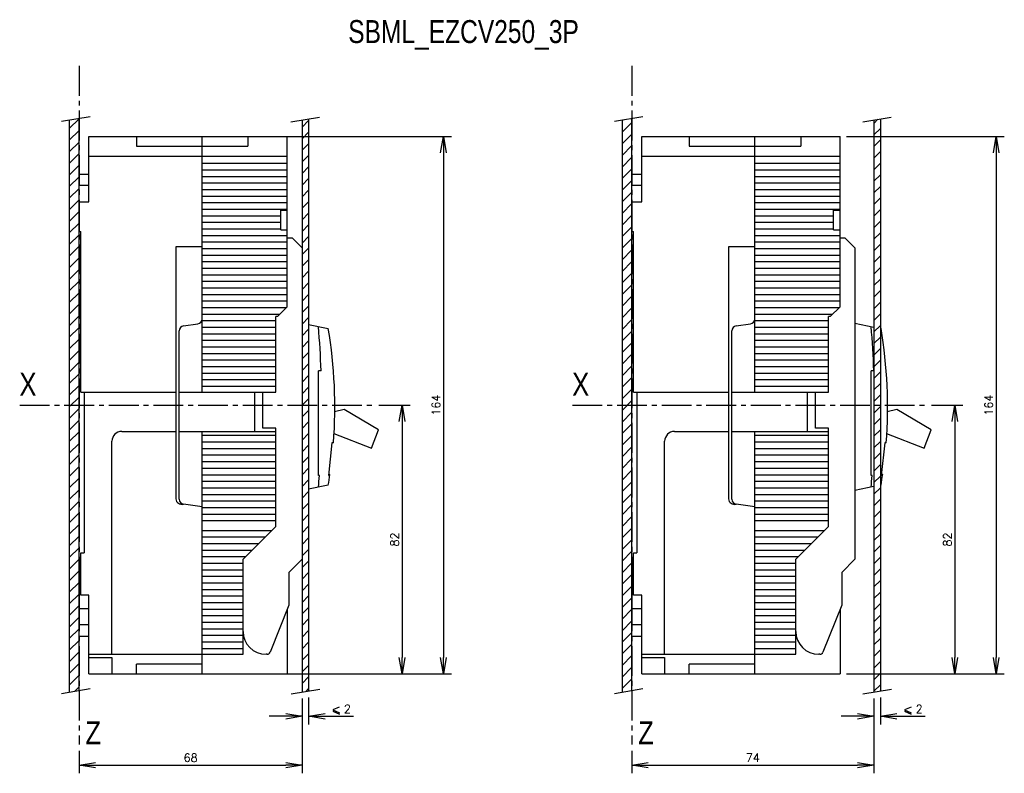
# Model space of a CAD drawing. Extents: x -741 to 1164, y -3289 to 616.
# Tile 60 of 65: x -17 to 284, y 383 to 613. Entities that reach past the tile are written whole.
import ezdxf

# ---------------------------------------------------------------- set-up
doc = ezdxf.new("R2010")
doc.units = 0
doc.header["$LTSCALE"] = 1.21
doc.header["$MEASUREMENT"] = 0
doc.linetypes.add('AXES2', pattern=[1.125, 0.75, -0.125, 0.125, -0.125])
doc.layers.get('0').update_dxf_attribs({"linetype": 'CONTINUOUS'})
doc.layers.get('Defpoints').update_dxf_attribs({"linetype": 'CONTINUOUS'})
doc.layers.add('AXE', color=80, linetype='AXES2')
doc.layers.add('COTATION1', color=50, linetype='CONTINUOUS')
doc.styles.add('ROMANS', font='romans.shx')
doc.styles.get("Standard").update_dxf_attribs({"font": 'txt', "width": 0.8})
doc.dimstyles.new('SC_DEFAUT', dxfattribs={"dimscale": 0, "dimtxt": 2.5, "dimasz": 5, "dimexe": 2.5, "dimexo": 2, "dimgap": 1, "dimtad": 1, "dimdec": 4, "dimzin": 12, "dimdsep": 46, "dimtxsty": 'ROMANS', "dimblk1": 'OPEN', "dimblk2": 'OPEN', "dimsah": 1, "dimcen": 0, "dimadec": 0, "dimazin": 0, "dimtfac": 1, "dimtdec": 4, "dimtofl": 0, "dimtmove": 0, "dimatfit": 3, "dimldrblk": 'OPEN', "dimfxl": 0, "dimtolj": 1, "dimtzin": 12, "dimarcsym": 0})

# ---------------------------------------------------------------- blocks, each defined once
blk = doc.blocks.new('_OPEN')
at = {"color": 0, "linetype": 'ByBlock'}
for p, q in [((-1, 0.167), (0, 0)), ((0, 0), (-1, -0.167)), ((0, 0), (-1, 0))]:
    blk.add_line(p, q, dxfattribs=at)
blk = doc.blocks.new('*D210')
at = {"layer": 'COTATION1', "color": 0, "lineweight": -2}
for p, q in [((65.06, 577.55), (115.16, 577.55)), ((112.66, 572.55), (112.66, 418.55)), ((65.06, 413.55), (115.16, 413.55))]:
    blk.add_line(p, q, dxfattribs=at)
at = {"layer": 'Defpoints', "color": 0}
for p in [(63.06, 577.55), (63.06, 413.55), (112.66, 413.55)]:
    blk.add_point(p, dxfattribs=at)
at = {"layer": 'COTATION1', "color": 0, "lineweight": -2, "xscale": 5, "yscale": 5, "zscale": 5}
for p, rotation in [((112.66, 577.55), 90), ((112.66, 413.55), 270)]:
    blk.add_blockref('_OPEN', p, dxfattribs=dict(at, rotation=rotation))
at = {"layer": 'COTATION1', "color": 0, "insert": (110.41, 495.55), "char_height": 2.5, "attachment_point": 5, "rotation": 90, "style": 'ROMANS'}
blk.add_mtext('\\A1;164', dxfattribs=at)
blk = doc.blocks.new('*D211')
at = {"layer": 'COTATION1', "color": 0, "lineweight": -2}
for p, q in [((93, 495.55), (102.56, 495.55)), ((100.06, 490.55), (100.06, 418.55)), ((65.06, 413.55), (102.56, 413.55))]:
    blk.add_line(p, q, dxfattribs=at)
at = {"layer": 'Defpoints', "color": 0}
for p in [(91, 495.55), (63.06, 413.55), (100.06, 413.55)]:
    blk.add_point(p, dxfattribs=at)
at = {"layer": 'COTATION1', "color": 0, "lineweight": -2, "xscale": 5, "yscale": 5, "zscale": 5}
for p, rotation in [((100.06, 495.55), 90), ((100.06, 413.55), 270)]:
    blk.add_blockref('_OPEN', p, dxfattribs=dict(at, rotation=rotation))
at = {"layer": 'COTATION1', "color": 0, "insert": (97.81, 454.55), "char_height": 2.5, "attachment_point": 5, "rotation": 90, "style": 'ROMANS'}
blk.add_mtext('\\A1;82', dxfattribs=at)
blk = doc.blocks.new('*D212')
at = {"layer": 'COTATION1', "color": 0, "lineweight": -2}
for p, q in [((69.56, 406.03), (69.56, 398.15)), ((71.56, 406.36), (71.56, 398.15)), ((64.56, 400.65), (59.56, 400.65)), ((76.56, 400.65), (85.23, 400.65))]:
    blk.add_line(p, q, dxfattribs=at)
at = {"layer": 'Defpoints', "color": 0}
for p in [(69.56, 408.03), (71.56, 408.36), (71.56, 400.65)]:
    blk.add_point(p, dxfattribs=at)
at = {"layer": 'COTATION1', "color": 0, "lineweight": -2, "xscale": 5, "yscale": 5, "zscale": 5}
blk.add_blockref('_OPEN', (69.56, 400.65), dxfattribs=at)
at = {"layer": 'COTATION1', "color": 0, "lineweight": -2, "xscale": 5, "yscale": 5, "zscale": 5, "rotation": 180}
blk.add_blockref('_OPEN', (71.56, 400.65), dxfattribs=at)
at = {"layer": 'COTATION1', "color": 0, "insert": (83.39, 402.9), "char_height": 2.5, "attachment_point": 5, "style": 'ROMANS'}
blk.add_mtext('\\A1;2', dxfattribs=at)
blk = doc.blocks.new('A$C3AFF345E')
at = {"layer": 'COTATION1'}
for p, q in [((-4.32, 2.82), (-6.31, 1.99)), ((-6.31, 1.99), (-4.3, 1.07)), ((-6.31, 1.54), (-4.3, 0.62))]:
    blk.add_line(p, q, dxfattribs=at)
blk = doc.blocks.new('*D213')
at = {"layer": 'COTATION1', "color": 0, "lineweight": -2}
for p, q in [((69.56, 406.03), (69.56, 383.26)), ((1.56, 390.08), (1.56, 383.26)), ((6.56, 385.76), (64.56, 385.76))]:
    blk.add_line(p, q, dxfattribs=at)
at = {"layer": 'Defpoints', "color": 0}
for p in [(69.56, 408.03), (1.56, 392.08), (69.56, 385.76)]:
    blk.add_point(p, dxfattribs=at)
at = {"layer": 'COTATION1', "color": 0, "lineweight": -2, "xscale": 5, "yscale": 5, "zscale": 5, "rotation": 180}
blk.add_blockref('_OPEN', (1.56, 385.76), dxfattribs=at)
at = {"layer": 'COTATION1', "color": 0, "lineweight": -2, "xscale": 5, "yscale": 5, "zscale": 5}
blk.add_blockref('_OPEN', (69.56, 385.76), dxfattribs=at)
at = {"layer": 'COTATION1', "color": 0, "insert": (35.56, 388.01), "char_height": 2.5, "attachment_point": 5, "style": 'ROMANS'}
blk.add_mtext('\\A1;68', dxfattribs=at)
blk = doc.blocks.new('A$C5A0148EA')
at = {"layer": 'COTATION1'}
h = blk.add_hatch(dxfattribs=at)
h.set_pattern_fill('ANSI31', color=256, scale=20, style=0)
h.set_pattern_definition([(45, (-37.4402, -495.5506), (-1.767767, 1.767767), [])])
h.paths.add_polyline_path([(3, 87.51), (0, 87.02), (0, 0), (3, 0)])
h.paths.add_polyline_path([(3, 0), (0, 0), (0, -87.52), (3, -87.02)])
for p, q in [((3, -87.02), (3, 87.51)), ((0, 87.02), (0, -87.52))]:
    blk.add_line(p, q)
for p, q in [((-2.34, 86.64), (6.37, 88.07)), ((-2.34, -87.9), (6.37, -86.47))]:
    blk.add_line(p, q, dxfattribs=at)
blk = doc.blocks.new('A$C5A610A1A')
at = {"layer": 'COTATION1'}
h = blk.add_hatch(dxfattribs=at)
h.set_pattern_fill('ANSI31', color=256, scale=20, style=0)
h.set_pattern_definition([(45, (-164.0773, -494.734), (-1.767767, 1.767767), [])])
h.paths.add_polyline_path([(2, 87.36), (0, 87.03), (0, -87.51), (2, -87.18)])
for p, q in [((2, 87.36), (2, -87.18)), ((0, 87.03), (0, -87.51))]:
    blk.add_line(p, q)
for p, q in [((-3.39, 86.47), (5.33, 87.9)), ((-3.33, -88.06), (5.38, -86.63))]:
    blk.add_line(p, q, dxfattribs=at)
blk = doc.blocks.new('*D206')
at = {"layer": 'COTATION1', "color": 0, "lineweight": -2}
for p, q in [((235.66, 577.55), (283.76, 577.55)), ((281.26, 572.55), (281.26, 418.55)), ((235.66, 413.55), (283.76, 413.55))]:
    blk.add_line(p, q, dxfattribs=at)
at = {"layer": 'Defpoints', "color": 0}
for p in [(233.66, 577.55), (233.66, 413.55), (281.26, 413.55)]:
    blk.add_point(p, dxfattribs=at)
at = {"layer": 'COTATION1', "color": 0, "lineweight": -2, "xscale": 5, "yscale": 5, "zscale": 5}
for p, rotation in [((281.26, 577.55), 90), ((281.26, 413.55), 270)]:
    blk.add_blockref('_OPEN', p, dxfattribs=dict(at, rotation=rotation))
at = {"layer": 'COTATION1', "color": 0, "insert": (279.01, 495.55), "char_height": 2.5, "attachment_point": 5, "rotation": 90, "style": 'ROMANS'}
blk.add_mtext('\\A1;164', dxfattribs=at)
blk = doc.blocks.new('*D207')
at = {"layer": 'COTATION1', "color": 0, "lineweight": -2}
for p, q in [((261.6, 495.55), (271.15, 495.55)), ((268.65, 490.55), (268.65, 418.55)), ((235.66, 413.55), (271.15, 413.55))]:
    blk.add_line(p, q, dxfattribs=at)
at = {"layer": 'Defpoints', "color": 0}
for p in [(259.6, 495.55), (233.66, 413.55), (268.65, 413.55)]:
    blk.add_point(p, dxfattribs=at)
at = {"layer": 'COTATION1', "color": 0, "lineweight": -2, "xscale": 5, "yscale": 5, "zscale": 5}
for p, rotation in [((268.65, 495.55), 90), ((268.65, 413.55), 270)]:
    blk.add_blockref('_OPEN', p, dxfattribs=dict(at, rotation=rotation))
at = {"layer": 'COTATION1', "color": 0, "insert": (266.4, 454.55), "char_height": 2.5, "attachment_point": 5, "rotation": 90, "style": 'ROMANS'}
blk.add_mtext('\\A1;82', dxfattribs=at)
blk = doc.blocks.new('*D208')
at = {"layer": 'COTATION1', "color": 0, "lineweight": -2}
for p, q in [((243.96, 406.04), (243.96, 398.15)), ((245.96, 406.37), (245.96, 398.15)), ((238.96, 400.65), (233.96, 400.65)), ((250.96, 400.65), (259.62, 400.65))]:
    blk.add_line(p, q, dxfattribs=at)
at = {"layer": 'Defpoints', "color": 0}
for p in [(243.96, 408.04), (245.96, 408.37), (245.96, 400.65)]:
    blk.add_point(p, dxfattribs=at)
at = {"layer": 'COTATION1', "color": 0, "lineweight": -2, "xscale": 5, "yscale": 5, "zscale": 5}
blk.add_blockref('_OPEN', (243.96, 400.65), dxfattribs=at)
at = {"layer": 'COTATION1', "color": 0, "lineweight": -2, "xscale": 5, "yscale": 5, "zscale": 5, "rotation": 180}
blk.add_blockref('_OPEN', (245.96, 400.65), dxfattribs=at)
at = {"layer": 'COTATION1', "color": 0, "insert": (257.79, 402.9), "char_height": 2.5, "attachment_point": 5, "style": 'ROMANS'}
blk.add_mtext('\\A1;2', dxfattribs=at)
blk = doc.blocks.new('*D209')
at = {"layer": 'COTATION1', "color": 0, "lineweight": -2}
for p, q in [((243.96, 406.04), (243.96, 383.26)), ((170.16, 390.08), (170.16, 383.26)), ((175.16, 385.76), (238.96, 385.76))]:
    blk.add_line(p, q, dxfattribs=at)
at = {"layer": 'Defpoints', "color": 0}
for p in [(243.96, 408.04), (170.16, 392.08), (243.96, 385.76)]:
    blk.add_point(p, dxfattribs=at)
at = {"layer": 'COTATION1', "color": 0, "lineweight": -2, "xscale": 5, "yscale": 5, "zscale": 5, "rotation": 180}
blk.add_blockref('_OPEN', (170.16, 385.76), dxfattribs=at)
at = {"layer": 'COTATION1', "color": 0, "lineweight": -2, "xscale": 5, "yscale": 5, "zscale": 5}
blk.add_blockref('_OPEN', (243.96, 385.76), dxfattribs=at)
at = {"layer": 'COTATION1', "color": 0, "insert": (207.06, 388.01), "char_height": 2.5, "attachment_point": 5, "style": 'ROMANS'}
blk.add_mtext('\\A1;74', dxfattribs=at)

msp = doc.modelspace()

# ---------------------------------------------------------------- linework, layer by layer
for p, q in [((4.55927, 577.55056), (65.05927, 577.55056)), ((4.55927, 557.55056), (4.55927, 577.55056)), ((19.05927, 577.55056), (19.05927, 574.55056)), ((39.05927, 499.55056), (39.05927, 577.55056)), ((53.05927, 577.55056), (53.05927, 574.55056)), ((65.05927, 555.05056), (65.05927, 577.55056)), ((173.15707, 577.55056), (233.65707, 577.55056)), ((173.15707, 557.55056), (173.15707, 577.55056)), ((187.65707, 577.55056), (187.65707, 574.55056)), ((207.65707, 499.55056), (207.65707, 577.55056)), ((221.65707, 577.55056), (221.65707, 574.55056)), ((233.65707, 555.05056), (233.65707, 577.55056)), ((19.05927, 574.55056), (53.05927, 574.55056)), ((187.65707, 574.55056), (221.65707, 574.55056)), ((4.55927, 571.55056), (65.05927, 571.55056)), ((173.15707, 571.55056), (233.65707, 571.55056)), ((65.05927, 569.25056), (39.05927, 569.25056)), ((233.65707, 569.25056), (207.65707, 569.25056)), ((1.55927, 566.05056), (1.55927, 562.55056)), ((1.55927, 566.05056), (4.55927, 566.05056)), ((65.05927, 567.25056), (39.05927, 567.25056)), ((65.05927, 565.25056), (39.05927, 565.25056)), ((170.15707, 566.05056), (170.15707, 562.55056)), ((170.15707, 566.05056), (173.15707, 566.05056)), ((233.65707, 567.25056), (207.65707, 567.25056)), ((233.65707, 565.25056), (207.65707, 565.25056)), ((4.55927, 562.55056), (1.55927, 562.55056)), ((65.05927, 563.25056), (39.05927, 563.25056)), ((173.15707, 562.55056), (170.15707, 562.55056)), ((233.65707, 563.25056), (207.65707, 563.25056)), ((65.05927, 561.25056), (39.05927, 561.25056)), ((65.05927, 559.25056), (39.05927, 559.25056)), ((233.65707, 561.25056), (207.65707, 561.25056)), ((233.65707, 559.25056), (207.65707, 559.25056)), ((1.55927, 557.55056), (1.55927, 548.55056)), ((1.55927, 557.55056), (4.55927, 557.55056)), ((65.05927, 557.25056), (39.05927, 557.25056)), ((170.15707, 557.55056), (170.15707, 548.55056)), ((170.15707, 557.55056), (173.15707, 557.55056)), ((233.65707, 557.25056), (207.65707, 557.25056)), ((65.05927, 555.25056), (39.05927, 555.25056)), ((63.05927, 553.25056), (39.05927, 553.25056)), ((63.05927, 555.05056), (65.05927, 555.05056)), ((63.05927, 549.05056), (63.05927, 555.05056)), ((65.05927, 525.55056), (65.05927, 554.92904)), ((233.65707, 555.25056), (207.65707, 555.25056)), ((231.65707, 553.25056), (207.65707, 553.25056)), ((231.65707, 555.05056), (233.65707, 555.05056)), ((231.65707, 549.05056), (231.65707, 555.05056)), ((233.65707, 525.55056), (233.65707, 554.92904)), ((63.05927, 551.25056), (39.05927, 551.25056)), ((231.65707, 551.25056), (207.65707, 551.25056)), ((1.55927, 548.55056), (2.05927, 548.55056)), ((2.05927, 499.55056), (2.05927, 548.55056)), ((63.05927, 549.25056), (39.05927, 549.25056)), ((65.05927, 547.25056), (39.05927, 547.25056)), ((63.05927, 549.05056), (65.05927, 549.05056)), ((170.15707, 548.55056), (170.65707, 548.55056)), ((170.65707, 499.55056), (170.65707, 548.55056)), ((231.65707, 549.25056), (207.65707, 549.25056)), ((233.65707, 547.25056), (207.65707, 547.25056)), ((231.65707, 549.05056), (233.65707, 549.05056)), ((31.05927, 543.89546), (31.05927, 466.95974)), ((39.05927, 543.89546), (31.05927, 543.89546)), ((65.05927, 545.25056), (39.05927, 545.25056)), ((65.05927, 546.55056), (66.55927, 546.55056)), ((66.55927, 546.55056), (69.55927, 543.55056)), ((199.65707, 543.89546), (199.65707, 466.95974)), ((207.65707, 543.89546), (199.65707, 543.89546)), ((233.65707, 545.25056), (207.65707, 545.25056)), ((233.65707, 546.55056), (235.15707, 546.55056)), ((235.15707, 546.55056), (238.15707, 543.55056)), ((65.05927, 543.25056), (39.05927, 543.25056)), ((65.05927, 541.25056), (39.05927, 541.25056)), ((69.55927, 543.55056), (69.55927, 448.55056)), ((233.65707, 543.25056), (207.65707, 543.25056)), ((233.65707, 541.25056), (207.65707, 541.25056)), ((238.15707, 543.55056), (238.15707, 448.55056)), ((65.05927, 539.25056), (39.05927, 539.25056)), ((233.65707, 539.25056), (207.65707, 539.25056)), ((65.05927, 537.25056), (39.05927, 537.25056)), ((65.05927, 535.25056), (39.05927, 535.25056)), ((233.65707, 537.25056), (207.65707, 537.25056)), ((233.65707, 535.25056), (207.65707, 535.25056)), ((65.05927, 533.25056), (39.05927, 533.25056)), ((233.65707, 533.25056), (207.65707, 533.25056)), ((65.05927, 531.25056), (39.05927, 531.25056)), ((65.05927, 529.25056), (39.05927, 529.25056)), ((233.65707, 531.25056), (207.65707, 531.25056)), ((233.65707, 529.25056), (207.65707, 529.25056)), ((65.05927, 527.25056), (39.05927, 527.25056)), ((233.65707, 527.25056), (207.65707, 527.25056)), ((64.75927, 525.25056), (39.05927, 525.25056)), ((62.75927, 523.25056), (39.05927, 523.25056)), ((62.05927, 522.55056), (65.05927, 525.55056)), ((233.35707, 525.25056), (207.65707, 525.25056)), ((231.35707, 523.25056), (207.65707, 523.25056)), ((230.65707, 522.55056), (233.65707, 525.55056)), ((33.34714, 519.73454), (37.7714, 520.36658)), ((61.55927, 521.25056), (39.05927, 521.25056)), ((62.05927, 522.55056), (61.55927, 522.55056)), ((61.55927, 499.55056), (61.55927, 522.55056)), ((71.55927, 520.15056), (77.55927, 518.95056)), ((201.94494, 519.73454), (206.3692, 520.36658)), ((230.15707, 521.25056), (207.65707, 521.25056)), ((230.65707, 522.55056), (230.15707, 522.55056)), ((230.15707, 499.55056), (230.15707, 522.55056)), ((238.15707, 520.55056), (243.95576, 519.39083)), ((32.05927, 466.85151), (32.05927, 518.24962)), ((61.55927, 519.25056), (39.05927, 519.25056)), ((61.55927, 517.25056), (39.05927, 517.25056)), ((200.65707, 466.85151), (200.65707, 518.24962)), ((230.15707, 519.25056), (207.65707, 519.25056)), ((230.15707, 517.25056), (207.65707, 517.25056)), ((245.95576, 518.99083), (246.15707, 518.95056)), ((61.55927, 515.25056), (39.05927, 515.25056)), ((230.15707, 515.25056), (207.65707, 515.25056)), ((61.55927, 513.25056), (39.05927, 513.25056)), ((61.55927, 511.25056), (39.05927, 511.25056)), ((230.15707, 513.25056), (207.65707, 513.25056)), ((230.15707, 511.25056), (207.65707, 511.25056)), ((61.55927, 509.25056), (39.05927, 509.25056)), ((230.15707, 509.25056), (207.65707, 509.25056)), ((61.55927, 507.25056), (39.05927, 507.25056)), ((61.55927, 505.25056), (39.05927, 505.25056)), ((74.55927, 474.05056), (74.55927, 506.05056)), ((75.35795, 506.05056), (74.55927, 506.05056)), ((230.15707, 507.25056), (207.65707, 507.25056)), ((230.15707, 505.25056), (207.65707, 505.25056)), ((243.15707, 474.05056), (243.15707, 506.05056)), ((243.95576, 506.05056), (243.15707, 506.05056)), ((61.55927, 503.25056), (39.05927, 503.25056)), ((230.15707, 503.25056), (207.65707, 503.25056)), ((2.05927, 499.55056), (31.05927, 499.55056)), ((3.05927, 499.55056), (3.05927, 450.55056)), ((32.05927, 499.55056), (61.55927, 499.55056)), ((61.55927, 501.25056), (39.05927, 501.25056)), ((55.05927, 499.55056), (55.05927, 487.55056)), ((57.55927, 488.55056), (57.55927, 499.55056)), ((170.65707, 499.55056), (199.65707, 499.55056)), ((171.65707, 499.55056), (171.65707, 450.55056)), ((200.65707, 499.55056), (230.15707, 499.55056)), ((230.15707, 501.25056), (207.65707, 501.25056)), ((223.65707, 499.55056), (223.65707, 487.55056)), ((226.15707, 488.55056), (226.15707, 499.55056)), ((82.40929, 494.21415), (79.47765, 493.48863)), ((92.90136, 488.05652), (82.40929, 494.21415)), ((251.00709, 494.21415), (248.07545, 493.48863)), ((261.49916, 488.05652), (251.00709, 494.21415)), ((14.55927, 487.55056), (31.05927, 487.55056)), ((32.05927, 487.55056), (61.55927, 487.55056)), ((39.05927, 413.55056), (39.05927, 487.55056)), ((61.55927, 488.55056), (57.55927, 488.55056)), ((61.55927, 458.55056), (61.55927, 488.55056)), ((79.23911, 486.86158), (90.75646, 482.453)), ((90.75646, 482.453), (92.90136, 488.05652)), ((183.15707, 487.55056), (199.65707, 487.55056)), ((200.65707, 487.55056), (230.15707, 487.55056)), ((207.65707, 413.55056), (207.65707, 487.55056)), ((230.15707, 488.55056), (226.15707, 488.55056)), ((230.15707, 458.55056), (230.15707, 488.55056)), ((247.83692, 486.86158), (259.35426, 482.453)), ((259.35426, 482.453), (261.49916, 488.05652)), ((11.55927, 419.55056), (11.55927, 484.55056)), ((61.55927, 486.25056), (39.05927, 486.25056)), ((61.55927, 484.25056), (39.05927, 484.25056)), ((78.67927, 484.05056), (77.63705, 474.05056)), ((79.13794, 484.05056), (78.67927, 484.05056)), ((180.15707, 419.55056), (180.15707, 484.55056)), ((230.15707, 486.25056), (207.65707, 486.25056)), ((230.15707, 484.25056), (207.65707, 484.25056)), ((247.27707, 484.05056), (246.23485, 474.05056)), ((247.73574, 484.05056), (247.27707, 484.05056)), ((61.55927, 482.25056), (39.05927, 482.25056)), ((230.15707, 482.25056), (207.65707, 482.25056)), ((61.55927, 480.25056), (39.05927, 480.25056)), ((61.55927, 478.25056), (39.05927, 478.25056)), ((230.15707, 480.25056), (207.65707, 480.25056)), ((230.15707, 478.25056), (207.65707, 478.25056)), ((61.55927, 476.25056), (39.05927, 476.25056)), ((230.15707, 476.25056), (207.65707, 476.25056)), ((61.55927, 474.25056), (39.05927, 474.25056)), ((61.55927, 472.25056), (39.05927, 472.25056)), ((74.8249, 474.05056), (74.55927, 474.05056)), ((78.0746, 474.44004), (77.63705, 474.05056)), ((230.15707, 474.25056), (207.65707, 474.25056)), ((230.15707, 472.25056), (207.65707, 472.25056)), ((243.4227, 474.05056), (243.15707, 474.05056)), ((246.6724, 474.44004), (246.23485, 474.05056)), ((61.55927, 470.25056), (39.05927, 470.25056)), ((77.55927, 471.15056), (71.55927, 469.95056)), ((230.15707, 470.25056), (207.65707, 470.25056)), ((243.95576, 470.7103), (238.15707, 469.55056)), ((246.15707, 471.15056), (245.95576, 471.1103)), ((61.55927, 468.25056), (39.05927, 468.25056)), ((61.55927, 466.25056), (39.05927, 466.25056)), ((230.15707, 468.25056), (207.65707, 468.25056)), ((230.15707, 466.25056), (207.65707, 466.25056)), ((39.05927, 464.55056), (33.34714, 465.36658)), ((61.55927, 464.25056), (39.05927, 464.25056)), ((207.65707, 464.55056), (201.94494, 465.36658)), ((230.15707, 464.25056), (207.65707, 464.25056)), ((61.55927, 462.25056), (39.05927, 462.25056)), ((61.55927, 460.25056), (39.05927, 460.25056)), ((230.15707, 462.25056), (207.65707, 462.25056)), ((230.15707, 460.25056), (207.65707, 460.25056)), ((60.25927, 457.25056), (39.05927, 457.25056)), ((51.55927, 448.55056), (61.55927, 458.55056)), ((228.85707, 457.25056), (207.65707, 457.25056)), ((220.15707, 448.55056), (230.15707, 458.55056)), ((58.25927, 455.25056), (39.05927, 455.25056)), ((226.85707, 455.25056), (207.65707, 455.25056)), ((2.05927, 437.55056), (2.05927, 450.55056)), ((2.05927, 450.55056), (3.05927, 450.55056)), ((56.25927, 453.25056), (39.05927, 453.25056)), ((54.25927, 451.25056), (39.05927, 451.25056)), ((170.65707, 437.55056), (170.65707, 450.55056)), ((170.65707, 450.55056), (171.65707, 450.55056)), ((224.85707, 453.25056), (207.65707, 453.25056)), ((222.85707, 451.25056), (207.65707, 451.25056)), ((52.25927, 449.25056), (39.05927, 449.25056)), ((51.55927, 419.55056), (51.55927, 448.55056)), ((69.55927, 448.55056), (65.55927, 444.55056)), ((220.85707, 449.25056), (207.65707, 449.25056)), ((220.15707, 419.55056), (220.15707, 448.55056)), ((238.15707, 448.55056), (234.15707, 444.55056)), ((51.55927, 447.25056), (39.05927, 447.25056)), ((51.55927, 445.25056), (39.05927, 445.25056)), ((65.55927, 444.55056), (65.55927, 434.55056)), ((220.15707, 447.25056), (207.65707, 447.25056)), ((220.15707, 445.25056), (207.65707, 445.25056)), ((234.15707, 444.55056), (234.15707, 434.55056)), ((1.55927, 442.55056), (1.55927, 433.55056)), ((51.55927, 443.25056), (39.05927, 443.25056)), ((170.15707, 442.55056), (170.15707, 433.55056)), ((220.15707, 443.25056), (207.65707, 443.25056)), ((51.55927, 441.25056), (39.05927, 441.25056)), ((51.55927, 439.25056), (39.05927, 439.25056)), ((220.15707, 441.25056), (207.65707, 441.25056)), ((220.15707, 439.25056), (207.65707, 439.25056)), ((4.55927, 437.55056), (2.05927, 437.55056)), ((4.55927, 413.55056), (4.55927, 437.55056)), ((51.55927, 437.25056), (39.05927, 437.25056)), ((173.15707, 437.55056), (170.65707, 437.55056)), ((173.15707, 413.55056), (173.15707, 437.55056)), ((220.15707, 437.25056), (207.65707, 437.25056)), ((1.55927, 433.55056), (4.55927, 433.55056)), ((51.55927, 435.25056), (39.05927, 435.25056)), ((51.55927, 433.25056), (39.05927, 433.25056)), ((65.55927, 434.55056), (59.81071, 420.17917)), ((65.05927, 433.30056), (65.05927, 413.55056)), ((170.15707, 433.55056), (173.15707, 433.55056)), ((220.15707, 435.25056), (207.65707, 435.25056)), ((220.15707, 433.25056), (207.65707, 433.25056)), ((234.15707, 434.55056), (228.40851, 420.17917)), ((233.65707, 433.30056), (233.65707, 413.55056)), ((51.55927, 431.25056), (39.05927, 431.25056)), ((220.15707, 431.25056), (207.65707, 431.25056)), ((1.55927, 425.05056), (1.55927, 428.55056)), ((4.55927, 428.55056), (1.55927, 428.55056)), ((51.55927, 429.25056), (39.05927, 429.25056)), ((51.55927, 427.25056), (39.05927, 427.25056)), ((170.15707, 425.05056), (170.15707, 428.55056)), ((173.15707, 428.55056), (170.15707, 428.55056)), ((220.15707, 429.25056), (207.65707, 429.25056)), ((220.15707, 427.25056), (207.65707, 427.25056)), ((1.55927, 425.05056), (4.55927, 425.05056)), ((51.55927, 425.25056), (39.05927, 425.25056)), ((170.15707, 425.05056), (173.15707, 425.05056)), ((220.15707, 425.25056), (207.65707, 425.25056)), ((51.55927, 423.25056), (39.05927, 423.25056)), ((51.55927, 421.25056), (39.05927, 421.25056)), ((220.15707, 423.25056), (207.65707, 423.25056)), ((220.15707, 421.25056), (207.65707, 421.25056)), ((4.55927, 419.55056), (51.55927, 419.55056)), ((4.55927, 418.55056), (11.55927, 418.55056)), ((11.55927, 418.55056), (11.55927, 413.55056)), ((58.88224, 419.55056), (58.55927, 419.55056)), ((173.15707, 419.55056), (220.15707, 419.55056)), ((173.15707, 418.55056), (180.15707, 418.55056)), ((180.15707, 418.55056), (180.15707, 413.55056)), ((227.48004, 419.55056), (227.15707, 419.55056)), ((39.05927, 416.55056), (19.05927, 416.55056)), ((19.05927, 413.55056), (19.05927, 416.55056)), ((207.65707, 416.55056), (187.65707, 416.55056)), ((187.65707, 413.55056), (187.65707, 416.55056)), ((4.55927, 413.55056), (65.05927, 413.55056)), ((173.15707, 413.55056), (233.65707, 413.55056))]:
    msp.add_line(p, q)
for centre, radius, start, end in [((33.55927, 518.24962), 1.5, 98.1301024, 180), ((37.55927, 521.85151), 1.5, 278.1301024, 0), ((202.15707, 518.24962), 1.5, 98.1301024, 180), ((206.15707, 521.85151), 1.5, 278.1301024, 0), ((-225.06573, 495.05056), 300.625, 2.0969457, 4.6746117), ((-64.24323, 495.05056), 143.8025, 355.6129425, 9.5669619), ((-56.46793, 495.05056), 300.625, 2.0969457, 4.6746117), ((104.35457, 495.05056), 143.8025, 355.6129425, 9.5669619), ((14.55927, 484.55056), 3, 90, 180), ((183.15707, 484.55056), 3, 90, 180), ((-225.06573, 495.05056), 300.625, 355.3253883, 355.9943715), ((-64.24323, 495.05056), 143.8025, 350.4330381, 351.7596938), ((-56.46793, 495.05056), 300.625, 355.3253883, 355.9943715), ((104.35457, 495.05056), 143.8025, 350.4330381, 351.7596938), ((32.83354, 467.06837), 1.7776, 183.5034129, 286.7937017), ((33.55927, 466.85151), 1.5, 180, 261.8698976), ((201.43134, 467.06837), 1.7776, 183.5034129, 286.7937017), ((202.15707, 466.85151), 1.5, 180, 261.8698976), ((58.55927, 426.55056), 7, 180, 270), ((227.15707, 426.55056), 7, 180, 270), ((58.88224, 420.55056), 1, 270, 338.1985905), ((227.48004, 420.55056), 1, 270, 338.1985905)]:
    msp.add_arc(centre, radius, start, end)
at = {"layer": 'AXE', "ltscale": 10}
for p, q in [((1.55927, 599.02197), (1.55927, 392.07916)), ((170.15707, 599.02197), (170.15707, 392.07916)), ((-16.5736, 495.55056), (91.00327, 495.55056)), ((152.0242, 495.55056), (259.60107, 495.55056))]:
    msp.add_line(p, q, dxfattribs=at)

# ---------------------------------------------------------------- block references
at = {"layer": 'COTATION1'}
for name, p in [('A$C5A0148EA', (-1.44073, 495.55056)), ('A$C5A610A1A', (69.55927, 495.55056)), ('A$C5A0148EA', (167.15707, 495.55056)), ('A$C5A610A1A', (243.95576, 495.55056)), ('A$C3AFF345E', (85.22594, 400.64841)), ('A$C3AFF345E', (259.62242, 400.65367))]:
    msp.add_blockref(name, p, dxfattribs=at)

# ---------------------------------------------------------------- texts
at = {"insert": (83.6382, 613.01265), "char_height": 7, "width": 122.1555, "attachment_point": 1}
msp.add_mtext('SBML_EZCV250_3P', dxfattribs=at)
at = {"layer": 'AXE', "ltscale": 10, "char_height": 7, "width": 3.0661, "attachment_point": 1}
for s, insert in [('{\\fArial|b0|i0|c0|p34;X}', (-16.668, 505.41856)), ('{\\fArial|b0|i0|c0|p34;X}', (151.9298, 505.41856)), ('{\\fArial|b0|i0|c0|p34;Z}', (3.48025, 399.1156)), ('{\\fArial|b0|i0|c0|p34;Z}', (172.07805, 399.1156))]:
    msp.add_mtext(s, dxfattribs=dict(at, insert=insert))

# ---------------------------------------------------------------- dimensions: what is measured, and where the dimension line sits
at = {"layer": 'COTATION1'}
for base, p1, p2, picture, middle in [((112.6612, 413.55056), (63.05927, 577.55056), (63.05927, 413.55056), '*D210', (112.6612, 495.55056)), ((281.259, 413.55056), (233.65707, 577.55056), (233.65707, 413.55056), '*D206', (281.259, 495.55056)), ((100.05535, 413.55056), (91.00327, 495.55056), (63.05927, 413.55056), '*D211', (100.05535, 454.55056)), ((268.65315, 413.55056), (259.60107, 495.55056), (233.65707, 413.55056), '*D207', (268.65315, 454.55056))]:
    dim = msp.add_linear_dim(base=base, p1=p1, p2=p2, angle=90, dimstyle='SC_DEFAUT', override={"dimscale": 1, "dimdec": 1}, dxfattribs=at)
    dim.commit()
    dim.dimension.update_dxf_attribs({"geometry": picture, "text_midpoint": middle, "dimtype": 160})
for base, p1, p2, override, picture, middle in [((69.55927, 385.75565), (1.55927, 392.07916), (69.55927, 408.03403), {"dimscale": 1}, '*D213', (35.55927, 388.00565)), ((71.55927, 400.64841), (69.55927, 408.03403), (71.55927, 408.36183), {"dimscale": 1, "dimdec": 1}, '*D212', (83.3926, 402.89841)), ((243.95576, 385.75565), (170.15707, 392.07916), (243.95576, 408.03928), {"dimscale": 1, "dimdec": 0}, '*D209', (207.05641, 388.00565)), ((245.95576, 400.65367), (243.95576, 408.03928), (245.95576, 408.36709), {"dimscale": 1, "dimdec": 1}, '*D208', (257.78909, 402.90367))]:
    dim = msp.add_linear_dim(base=base, p1=p1, p2=p2, dimstyle='SC_DEFAUT', override=override, dxfattribs=at)
    dim.commit()
    dim.dimension.update_dxf_attribs({"geometry": picture, "text_midpoint": middle})

doc.saveas('drawing.dxf')
